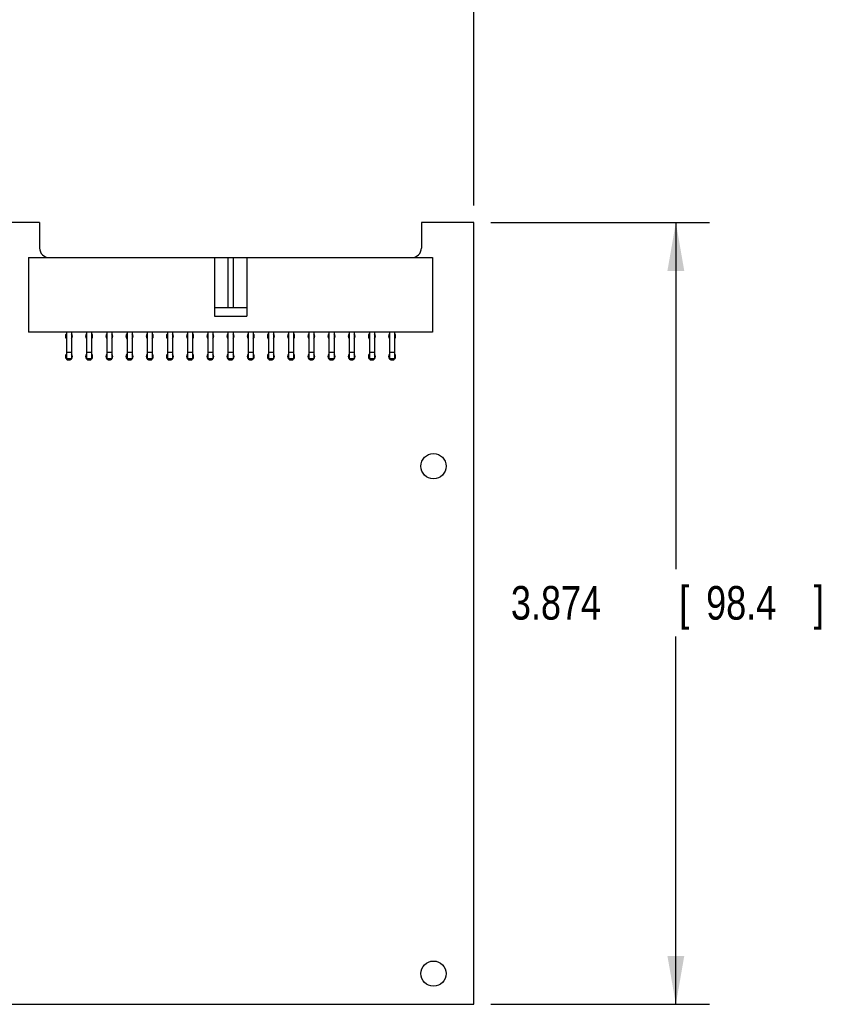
# Model space of a CAD drawing. Header units: inches. Extents: x 0.2 to 16.8, y 0.1 to 10.8.
# Tile 11 of 12: x 10.3 to 13.3, y 3.5 to 7.2. Entities that reach past the tile are written whole.
import ezdxf

# ---------------------------------------------------------------- set-up
doc = ezdxf.new("R2010")
doc.units = ezdxf.units.IN
doc.header["$LTSCALE"] = 0.935
doc.header["$MEASUREMENT"] = 0
doc.layers.get('0').update_dxf_attribs({"linetype": 'CONTINUOUS'})
doc.layers.add('DIMENSIONS', color=7, linetype='CONTINUOUS')
doc.styles.get("Standard").update_dxf_attribs({"font": 'txt', "width": 0.8})
doc.dimstyles.new('DIMSTYLE_1', dxfattribs={"dimtxt": 0.125, "dimasz": 0.18, "dimexe": 0.18, "dimexo": 0.0625, "dimgap": 0.09, "dimtad": 0, "dimtih": 1, "dimtoh": 1, "dimdec": 3, "dimlfac": 1.333333, "dimzin": 4, "dimdsep": 46, "dimtxsty": 'STANDARD', "dimblk": '_FILLED', "dimblk1": '_FILLED', "dimblk2": '_FILLED', "dimcen": 0.09, "dimadec": 0, "dimazin": 0, "dimtp": 0.001, "dimtm": 0.001, "dimtfac": 1, "dimtdec": 3, "dimtofl": 0, "dimtmove": 0, "dimatfit": 3, "dimldrblk": '_FILLED', "dimfxl": 1, "dimtolj": 1, "dimtzin": 4, "dimarcsym": 0})

# ---------------------------------------------------------------- blocks, each defined once
blk = doc.blocks.new('_FILLED')
at = {"color": 0, "linetype": 'BYBLOCK'}
blk.add_solid([(0, 0), (-1, 0.174), (-1, -0.174)], dxfattribs=at)
blk = doc.blocks.new('*D0')
at = {"layer": 'DIMENSIONS', "color": 2, "linetype": 'CONTINUOUS'}
for p, q in [((12.0851, 6.4157), (12.8976, 6.4157)), ((12.7726, 6.4157), (12.7726, 5.1271)), ((12.7726, 3.5102), (12.7726, 4.8771)), ((12.0851, 3.5102), (12.8976, 3.5102))]:
    blk.add_line(p, q, dxfattribs=at)
at = {"layer": 'DIMENSIONS', "color": 2, "linetype": 'CONTINUOUS', "xscale": 0.18, "yscale": 0.18, "zscale": 0.18}
for p, rotation in [((12.7726, 6.4157), 90), ((12.7726, 3.5102), 270)]:
    blk.add_blockref('_FILLED', p, dxfattribs=dict(at, rotation=rotation))
at = {"layer": 'DIMENSIONS', "color": 2, "linetype": 'CONTINUOUS', "width": 0.8}
for s, p in [('3.874', (12.1601, 4.9396)), ('[', (12.7851, 4.9396)), ('98.4', (12.8851, 4.9396)), (']', (13.2851, 4.9396))]:
    blk.add_text(s, height=0.125, dxfattribs=at).set_placement(p)
blk = doc.blocks.new('*D1')
at = {"layer": 'DIMENSIONS', "color": 2, "linetype": 'CONTINUOUS'}
for p, q in [((6.6789, 6.2937), (6.6789, 7.4407)), ((12.0226, 6.4782), (12.0226, 7.4407)), ((6.6789, 7.3157), (8.786, 7.3157)), ((12.0226, 7.3157), (10.336, 7.3157))]:
    blk.add_line(p, q, dxfattribs=at)
at = {"layer": 'DIMENSIONS', "color": 2, "linetype": 'CONTINUOUS', "xscale": 0.18, "yscale": 0.18, "zscale": 0.18, "rotation": 180}
blk.add_blockref('_FILLED', (6.6789, 7.3157), dxfattribs=at)
at = {"layer": 'DIMENSIONS', "color": 2, "linetype": 'CONTINUOUS', "xscale": 0.18, "yscale": 0.18, "zscale": 0.18}
blk.add_blockref('_FILLED', (12.0226, 7.3157), dxfattribs=at)
at = {"layer": 'DIMENSIONS', "color": 2, "linetype": 'CONTINUOUS', "width": 0.8}
for s, p in [('7.125', (8.8485, 7.2532)), ('[', (9.4735, 7.2532)), ('180.98', (9.5735, 7.2532)), (']', (10.1735, 7.2532))]:
    blk.add_text(s, height=0.125, dxfattribs=at).set_placement(p)

msp = doc.modelspace()

# ---------------------------------------------------------------- linework, layer by layer
at = {"color": 7, "linetype": 'CONTINUOUS'}
for p, q in [((10.41013, 6.41571), (7.07263, 6.41571)), ((10.41013, 6.41571), (10.41013, 6.32046)), ((12.02263, 6.41571), (11.82763, 6.41571)), ((11.82763, 6.41571), (11.82763, 6.32046)), ((12.02263, 3.51021), (12.02263, 6.41571)), ((10.36888, 6.28521), (10.36888, 6.00771)), ((10.36888, 6.28521), (11.86888, 6.28521)), ((11.05888, 6.28521), (11.05888, 6.06771)), ((11.10951, 6.28521), (11.10951, 6.09771)), ((11.12826, 6.28521), (11.12826, 6.09771)), ((11.17888, 6.28521), (11.17888, 6.06771)), ((11.86888, 6.28521), (11.86888, 6.00771)), ((11.17888, 6.09771), (11.05888, 6.09771)), ((11.05888, 6.06771), (11.17888, 6.06771)), ((11.86888, 6.00771), (10.36888, 6.00771)), ((10.50951, 6.00771), (10.50951, 5.90834)), ((10.52826, 6.00771), (10.52826, 5.90834)), ((10.58451, 6.00771), (10.58451, 5.90834)), ((10.60326, 6.00771), (10.60326, 5.90834)), ((10.65951, 6.00771), (10.65951, 5.90834)), ((10.67826, 6.00771), (10.67826, 5.90834)), ((10.73451, 6.00771), (10.73451, 5.90834)), ((10.75326, 6.00771), (10.75326, 5.90834)), ((10.80951, 6.00771), (10.80951, 5.90834)), ((10.82826, 6.00771), (10.82826, 5.90834)), ((10.88451, 6.00771), (10.88451, 5.90834)), ((10.90326, 6.00771), (10.90326, 5.90834)), ((10.95951, 6.00771), (10.95951, 5.90834)), ((10.97826, 6.00771), (10.97826, 5.90834)), ((11.03451, 6.00771), (11.03451, 5.90834)), ((11.05326, 6.00771), (11.05326, 5.90834)), ((11.10951, 6.00771), (11.10951, 5.90834)), ((11.12826, 6.00771), (11.12826, 5.90834)), ((11.18451, 6.00771), (11.18451, 5.90834)), ((11.20326, 6.00771), (11.20326, 5.90834)), ((11.25951, 6.00771), (11.25951, 5.90834)), ((11.27826, 6.00771), (11.27826, 5.90834)), ((11.33451, 6.00771), (11.33451, 5.90834)), ((11.35326, 6.00771), (11.35326, 5.90834)), ((11.40951, 6.00771), (11.40951, 5.90834)), ((11.42826, 6.00771), (11.42826, 5.90834)), ((11.48451, 6.00771), (11.48451, 5.90834)), ((11.50326, 6.00771), (11.50326, 5.90834)), ((11.55951, 6.00771), (11.55951, 5.90834)), ((11.57826, 6.00771), (11.57826, 5.90834)), ((11.63451, 6.00771), (11.63451, 5.90834)), ((11.65326, 6.00771), (11.65326, 5.90834)), ((11.70951, 6.00771), (11.70951, 5.90834)), ((11.72826, 6.00771), (11.72826, 5.90834)), ((10.52826, 5.93271), (10.50951, 5.93271)), ((10.60326, 5.93271), (10.58451, 5.93271)), ((10.67826, 5.93271), (10.65951, 5.93271)), ((10.75326, 5.93271), (10.73451, 5.93271)), ((10.82826, 5.93271), (10.80951, 5.93271)), ((10.90326, 5.93271), (10.88451, 5.93271)), ((10.97826, 5.93271), (10.95951, 5.93271)), ((11.05326, 5.93271), (11.03451, 5.93271)), ((11.12826, 5.93271), (11.10951, 5.93271)), ((11.20326, 5.93271), (11.18451, 5.93271)), ((11.27826, 5.93271), (11.25951, 5.93271)), ((11.35326, 5.93271), (11.33451, 5.93271)), ((11.42826, 5.93271), (11.40951, 5.93271)), ((11.50326, 5.93271), (11.48451, 5.93271)), ((11.57826, 5.93271), (11.55951, 5.93271)), ((11.65326, 5.93271), (11.63451, 5.93271)), ((11.72826, 5.93271), (11.70951, 5.93271)), ((10.52826, 5.90834), (10.50951, 5.90834)), ((10.60326, 5.90834), (10.58451, 5.90834)), ((10.67826, 5.90834), (10.65951, 5.90834)), ((10.75326, 5.90834), (10.73451, 5.90834)), ((10.82826, 5.90834), (10.80951, 5.90834)), ((10.90326, 5.90834), (10.88451, 5.90834)), ((10.97826, 5.90834), (10.95951, 5.90834)), ((11.05326, 5.90834), (11.03451, 5.90834)), ((11.12826, 5.90834), (11.10951, 5.90834)), ((11.20326, 5.90834), (11.18451, 5.90834)), ((11.27826, 5.90834), (11.25951, 5.90834)), ((11.35326, 5.90834), (11.33451, 5.90834)), ((11.42826, 5.90834), (11.40951, 5.90834)), ((11.50326, 5.90834), (11.48451, 5.90834)), ((11.57826, 5.90834), (11.55951, 5.90834)), ((11.65326, 5.90834), (11.63451, 5.90834)), ((11.72826, 5.90834), (11.70951, 5.90834)), ((9.03613, 3.51021), (12.02263, 3.51021))]:
    msp.add_line(p, q, dxfattribs=at)
for centre in [(11.87263, 5.50971), (11.87263, 3.62421)]:
    msp.add_circle(centre, 0.04688, dxfattribs=at)
for centre, radius, start, end in [((10.44538, 6.32046), 0.03525, 180, 270), ((11.79238, 6.32046), 0.03525, 270, 360), ((10.51888, 5.99271), 0.01312, 136.91881, 223.08119), ((10.51888, 5.99271), 0.01312, 316.91881, 43.08119), ((10.59388, 5.99271), 0.01312, 136.91881, 223.08119), ((10.59388, 5.99271), 0.01312, 316.91881, 43.08119), ((10.66888, 5.99271), 0.01312, 136.91881, 223.08119), ((10.66888, 5.99271), 0.01312, 316.91881, 43.08119), ((10.74388, 5.99271), 0.01312, 136.91881, 223.08119), ((10.74388, 5.99271), 0.01312, 316.91881, 43.08119), ((10.81888, 5.99271), 0.01312, 136.91881, 223.08119), ((10.81888, 5.99271), 0.01312, 316.91881, 43.08119), ((10.89388, 5.99271), 0.01312, 136.91881, 223.08119), ((10.89388, 5.99271), 0.01312, 316.91881, 43.08119), ((10.96888, 5.99271), 0.01312, 136.91881, 223.08119), ((10.96888, 5.99271), 0.01312, 316.91881, 43.08119), ((11.04388, 5.99271), 0.01312, 136.91881, 223.08119), ((11.04388, 5.99271), 0.01312, 316.91881, 43.08119), ((11.11888, 5.99271), 0.01312, 136.91881, 223.08119), ((11.11888, 5.99271), 0.01312, 316.91881, 43.08119), ((11.19388, 5.99271), 0.01312, 136.91881, 223.08119), ((11.19388, 5.99271), 0.01312, 316.91881, 43.08119), ((11.26888, 5.99271), 0.01312, 136.91881, 223.08119), ((11.26888, 5.99271), 0.01312, 316.91881, 43.08119), ((11.34388, 5.99271), 0.01312, 136.91881, 223.08119), ((11.34388, 5.99271), 0.01312, 316.91881, 43.08119), ((11.41888, 5.99271), 0.01312, 136.91881, 223.08119), ((11.41888, 5.99271), 0.01312, 316.91881, 43.08119), ((11.49388, 5.99271), 0.01312, 136.91881, 223.08119), ((11.49388, 5.99271), 0.01312, 316.91881, 43.08119), ((11.56888, 5.99271), 0.01312, 136.91881, 223.08119), ((11.56888, 5.99271), 0.01312, 316.91881, 43.08119), ((11.64388, 5.99271), 0.01312, 136.91881, 223.08119), ((11.64388, 5.99271), 0.01312, 316.91881, 43.08119), ((11.71888, 5.99271), 0.01312, 136.91881, 223.08119), ((11.71888, 5.99271), 0.01312, 316.91881, 43.08119), ((10.51888, 5.91771), 0.01312, 136.91881, 223.08119), ((10.51888, 5.91771), 0.01312, 226.5201, 313.4799), ((10.51888, 5.91771), 0.01312, 316.91881, 43.08119), ((10.59388, 5.91771), 0.01312, 136.91881, 223.08119), ((10.59388, 5.91771), 0.01312, 226.5201, 313.4799), ((10.59388, 5.91771), 0.01312, 316.91881, 43.08119), ((10.66888, 5.91771), 0.01312, 136.91881, 223.08119), ((10.66888, 5.91771), 0.01312, 226.5201, 313.4799), ((10.66888, 5.91771), 0.01312, 316.91881, 43.08119), ((10.74388, 5.91771), 0.01312, 136.91881, 223.08119), ((10.74388, 5.91771), 0.01312, 226.5201, 313.4799), ((10.74388, 5.91771), 0.01312, 316.91881, 43.08119), ((10.81888, 5.91771), 0.01312, 136.91881, 223.08119), ((10.81888, 5.91771), 0.01312, 226.5201, 313.4799), ((10.81888, 5.91771), 0.01312, 316.91881, 43.08119), ((10.89388, 5.91771), 0.01312, 136.91881, 223.08119), ((10.89388, 5.91771), 0.01312, 226.5201, 313.4799), ((10.89388, 5.91771), 0.01312, 316.91881, 43.08119), ((10.96888, 5.91771), 0.01312, 136.91881, 223.08119), ((10.96888, 5.91771), 0.01312, 226.5201, 313.4799), ((10.96888, 5.91771), 0.01312, 316.91881, 43.08119), ((11.04388, 5.91771), 0.01312, 136.91881, 223.08119), ((11.04388, 5.91771), 0.01312, 226.5201, 313.4799), ((11.04388, 5.91771), 0.01312, 316.91881, 43.08119), ((11.11888, 5.91771), 0.01312, 136.91881, 223.08119), ((11.11888, 5.91771), 0.01312, 226.5201, 313.4799), ((11.11888, 5.91771), 0.01312, 316.91881, 43.08119), ((11.19388, 5.91771), 0.01312, 136.91881, 223.08119), ((11.19388, 5.91771), 0.01312, 226.5201, 313.4799), ((11.19388, 5.91771), 0.01312, 316.91881, 43.08119), ((11.26888, 5.91771), 0.01312, 136.91881, 223.08119), ((11.26888, 5.91771), 0.01312, 226.5201, 313.4799), ((11.26888, 5.91771), 0.01312, 316.91881, 43.08119), ((11.34388, 5.91771), 0.01312, 136.91881, 223.08119), ((11.34388, 5.91771), 0.01312, 226.5201, 313.4799), ((11.34388, 5.91771), 0.01312, 316.91881, 43.08119), ((11.41888, 5.91771), 0.01312, 136.91881, 223.08119), ((11.41888, 5.91771), 0.01312, 226.5201, 313.4799), ((11.41888, 5.91771), 0.01312, 316.91881, 43.08119), ((11.49388, 5.91771), 0.01312, 136.91881, 223.08119), ((11.49388, 5.91771), 0.01312, 226.5201, 313.4799), ((11.49388, 5.91771), 0.01312, 316.91881, 43.08119), ((11.56888, 5.91771), 0.01312, 136.91881, 223.08119), ((11.56888, 5.91771), 0.01312, 226.5201, 313.4799), ((11.56888, 5.91771), 0.01312, 316.91881, 43.08119), ((11.64388, 5.91771), 0.01312, 136.91881, 223.08119), ((11.64388, 5.91771), 0.01312, 226.5201, 313.4799), ((11.64388, 5.91771), 0.01312, 316.91881, 43.08119), ((11.71888, 5.91771), 0.01312, 136.91881, 223.08119), ((11.71888, 5.91771), 0.01312, 226.5201, 313.4799), ((11.71888, 5.91771), 0.01312, 316.91881, 43.08119)]:
    msp.add_arc(centre, radius, start, end, dxfattribs=at)

# ---------------------------------------------------------------- dimensions: what is measured, and where the dimension line sits
at = {"layer": 'DIMENSIONS', "color": 2, "linetype": 'CONTINUOUS'}
for base, p1, p2, angle, picture, middle in [((6.67888, 7.31571), (12.02263, 6.47821), (6.67888, 6.29371), 180, '*D1', (9.56099, 7.31571)), ((12.77263, 6.41571), (12.08513, 3.51021), (12.08513, 6.41571), 90, '*D0', (12.77263, 5.0021))]:
    dim = msp.add_linear_dim(base=base, p1=p1, p2=p2, angle=angle, dimstyle='DIMSTYLE_1', dxfattribs=at)
    dim.commit()
    dim.dimension.update_dxf_attribs({"geometry": picture, "text_midpoint": middle, "dimtype": 160})

doc.saveas('drawing.dxf')
